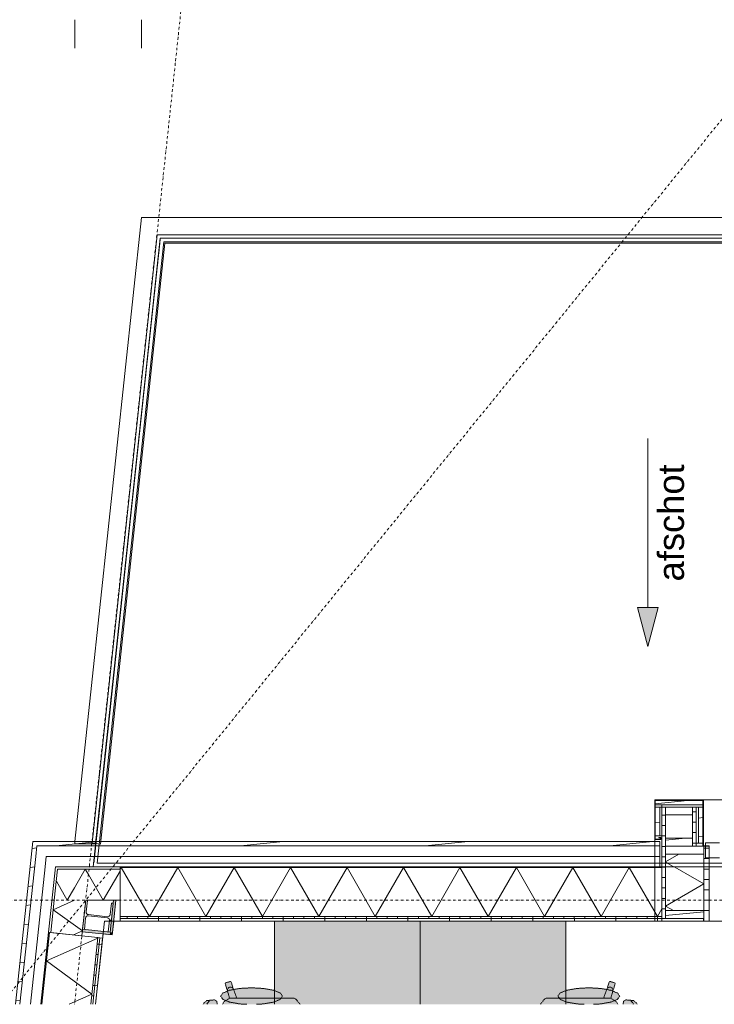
# Model space of a CAD drawing. Extents: x 0 to 46275, y 0 to 29700.
# Tile 2 of 18: x 9456 to 12796, y 2615 to 7347. Entities that reach past the tile are written whole.
import ezdxf
from ezdxf.xclip import XClip

# ---------------------------------------------------------------- set-up
doc = ezdxf.new("R2010")
doc.units = 0
doc.header["$MEASUREMENT"] = 0
doc.header["$XCLIPFRAME"] = 0
for name, pattern in [('Streep-punt asymmetrisch', [483.335, 266.665, -116.668333, 0.001667, -100]), ('Streep-punt fijn', [625.500011, 313.000011, -156.25, 0, -156.25]), ('Streeplijn fijn', [117.059997, 77.999997, -39.06]), ('Wipeout_Contour', [50000, 0, -50000])]:
    doc.linetypes.add(name, pattern=pattern)
for name, color, linetype in [('ZZ 21 Buitenwand spouwblad hsb', 7, 'Continuous'), ('ZZ 21 Buitenwand spouwblad hsb Doorsnede-arcering', 7, 'Continuous'), ('ZZ 21 Buitenwand spouwblad hsb Laagscheidingslijnen', 7, 'Continuous'), ('ZZ 21 Buitenwand spouwblad hsb Ramen', 7, 'Continuous'), ('ZZ 21 Buitenwand spouwisolatie', 7, 'Continuous'), ('ZZ 21 Buitenwand spouwisolatie Doorsnede-arcering', 7, 'Continuous'), ('ZZ 27 Dakrandconstructie', 7, 'Continuous'), ('ZZ 27 Dakrandconstructie Afdek-arcering', 7, 'Continuous'), ('ZZ 28 HDC staalconstructies', 7, 'Continuous'), ('ZZ 28 HDC staalconstructies Doorsnede-arcering', 7, 'Continuous'), ('ZZ 41 Buitenwandafwerking gevelhout', 7, 'Continuous'), ('ZZ 41 Buitenwandafwerking gevelhout Doorsnede-arcering', 7, 'Continuous'), ('ZZ 41 Buitenwandafwerking gevelhout Laagscheidingslijnen', 7, 'Continuous'), ('ZZ 41 Buitenwandafwerking gevelhout Ramen', 7, 'Continuous'), ('ZZ 41 Buitenwandbekleding metaal', 7, 'Continuous'), ('ZZ 41 Buitenwandbekleding metaal Doorsnede-arcering', 7, 'Continuous'), ('ZZ 41 Buitenwandbekleding metaal Laagscheidingslijnen', 7, 'Continuous'), ('ZZ 42 Aftimmerwerk algemeen', 7, 'Continuous'), ('ZZ 42 Aftimmerwerk algemeen Doorsnede-arcering', 7, 'Continuous'), ('ZZ 43 Vloerafwerking algemeen', 7, 'Continuous'), ('ZZ 47 Dakrandafwerking', 7, 'Continuous'), ('ZZ 72 Vaste inrichting', 7, 'Continuous'), ('ZZ 72 Vaste inrichting 2D arcering', 7, 'Continuous'), ('ZZ A Stramien', 7, 'Continuous'), ('ZZ Aankleding 2D tek', 7, 'Continuous'), ('ZZ Aankleding 2D tek 2D arcering', 7, 'Continuous'), ('ZZ Info_tekst Algemeen', 7, 'Continuous'), ('ZZ Zone Gebruiksruimten', 7, 'Continuous'), ('ZZZ Maatvoering Luifel', 7, 'Continuous')]:
    doc.layers.add(name, color=color, linetype=linetype)
doc.styles.add('GENERATED_STYLE_1', font='arial.ttf')
pattern_1 = [(5.81525, (-14477.35, -19434.21), (-9.1189, 89.53684), [])]

# ---------------------------------------------------------------- blocks, each defined once
blk = doc.blocks.new('*X25')
at = {"layer": 'ZZ 21 Buitenwand spouwblad hsb Doorsnede-arcering', "color": 7, "linetype": 'Continuous', "lineweight": 0, "ltscale": 0.04}
for p, q in [((9944.6, 3271.7), (9938.9, 3261.9)), ((9944.6, 3271.7), (10080.2, 3036.7)), ((10215.9, 3271.7), (10080.2, 3036.7)), ((10215.9, 3271.7), (10351.6, 3036.7)), ((10487.3, 3271.7), (10351.6, 3036.7)), ((10487.3, 3271.7), (10623, 3036.7)), ((10758.6, 3271.7), (10623, 3036.7)), ((10758.6, 3271.7), (10894.3, 3036.7)), ((11030, 3271.7), (10894.3, 3036.7)), ((11030, 3271.7), (11165.7, 3036.7)), ((11301.3, 3271.7), (11165.7, 3036.7)), ((11301.3, 3271.7), (11437, 3036.7)), ((11572.7, 3271.7), (11437, 3036.7)), ((11572.7, 3271.7), (11708.4, 3036.7)), ((11844, 3271.7), (11708.4, 3036.7)), ((11844, 3271.7), (11979.7, 3036.7)), ((12115.4, 3271.7), (11979.7, 3036.7)), ((12115.4, 3271.7), (12251.1, 3036.7)), ((12386.8, 3271.7), (12251.1, 3036.7)), ((12386.8, 3271.7), (12522.4, 3036.7)), ((12543.3, 3072.9), (12522.4, 3036.7))]:
    blk.add_line(p, q, dxfattribs=at)
blk = doc.blocks.new('*X34')
at = {"layer": 'ZZ 21 Buitenwand spouwblad hsb Doorsnede-arcering', "color": 7, "linetype": 'Continuous', "lineweight": 0, "ltscale": 0.04}
for p, q in [((9828.5, 2935.8), (9832.2, 2933.1)), ((9584.1, 2823.2), (9832.2, 2933.1)), ((9584.1, 2823.2), (9803.3, 2663.3)), ((9693.6, 2614.7), (9803.3, 2663.3))]:
    blk.add_line(p, q, dxfattribs=at)
blk = doc.blocks.new('*X40')
at = {"layer": 'ZZ 21 Buitenwand spouwisolatie Doorsnede-arcering', "color": 7, "linetype": 'Continuous', "lineweight": 0, "ltscale": 0.04}
for p in [(9632.1, 3205.9), (9719.4, 3174.6)]:
    blk.add_line(p, (9684.8, 3114.7), dxfattribs=at)
blk = doc.blocks.new('*X41')
at = {"layer": 'ZZ 21 Buitenwand spouwisolatie Doorsnede-arcering', "color": 7, "linetype": 'Continuous', "lineweight": 0, "ltscale": 0.04}
for p in [(9786.5, 3238.5), (9938.9, 3254.9)]:
    blk.add_line(p, (9858, 3114.7), dxfattribs=at)
blk = doc.blocks.new('*X42')
at = {"layer": 'ZZ 21 Buitenwand spouwisolatie Doorsnede-arcering', "color": 7, "linetype": 'Continuous', "lineweight": 0, "ltscale": 0.04}
for q in [(9719.4, 3174.6), (9786.5, 3238.5)]:
    blk.add_line((9771.4, 3264.7), q, dxfattribs=at)
blk = doc.blocks.new('*X43')
at = {"layer": 'ZZ 21 Buitenwand spouwisolatie Doorsnede-arcering', "color": 7, "linetype": 'Continuous', "lineweight": 0, "ltscale": 0.04}
for p, q in [((9617.5, 3069.3), (9719.9, 3114.7)), ((9617.5, 3069.3), (9757.4, 2967.2)), ((9714.1, 2948), (9757.4, 2967.2))]:
    blk.add_line(p, q, dxfattribs=at)
blk = doc.blocks.new('*X45')
at = {"layer": 'ZZ 41 Buitenwandbekleding metaal Doorsnede-arcering', "color": 7, "linetype": 'Continuous', "lineweight": 0, "ltscale": 0.04}
for p, q in [((12561.3, 3299.5), (12625.7, 3336.7)), ((12561.3, 3299.5), (12745.3, 3193.3)), ((12561.3, 3087.1), (12745.3, 3193.3)), ((12561.3, 3087.1), (12599.2, 3065.2))]:
    blk.add_line(p, q, dxfattribs=at)
blk = doc.blocks.new('Drawing_2_2', base_point=(7690.6, -30053.4))
at = {"layer": 'ZZ 21 Buitenwand spouwblad hsb Doorsnede-arcering', "linetype": 'Continuous', "lineweight": 0, "true_color": 0x000000}
h = blk.add_hatch(dxfattribs=at)
h.set_pattern_fill('325_Hout_plaatmateriaal__BF', color=18, style=0, pattern_type=2)
h.set_pattern_definition([(270, (-14477.35, -19434.21), (50, 0), [])])
h.paths.add_polyline_path([(9938.9, 3036.7), (9938.9, 3027.7), (12543.3, 3027.7), (12543.3, 3036.7)])
h = blk.add_hatch(dxfattribs=at)
h.set_pattern_fill('930_Lijnen_vert_200_0002', color=18, style=0, pattern_type=2)
h.set_pattern_definition([(270, (-14477.35, -19434.21), (200, 0), [])])
h.paths.add_polyline_path([(12543.3, 3027.7), (9938.9, 3027.7), (9938.9, 3014.7), (12543.3, 3014.7)])
at = {"layer": 'ZZ 21 Buitenwand spouwblad hsb Doorsnede-arcering', "linetype": 'Continuous', "lineweight": 0, "true_color": 0x7f7f7f}
blk.add_hatch(color=8, dxfattribs=at).paths.add_polyline_path([(9594.8, 2960.8), (9557.7, 2614.7), (9561.8, 2614.7), (9598.8, 2960.4)])
at = {"layer": 'ZZ 21 Buitenwand spouwblad hsb Doorsnede-arcering', "linetype": 'Continuous', "lineweight": 0, "true_color": 0x000000}
h = blk.add_hatch(dxfattribs=at)
h.set_pattern_fill('325_Hout_plaatmateriaal__BF', color=18, style=0, pattern_type=2)
h.set_pattern_definition([(353.88674, (-14477.35, -19434.21), (5.32471, 49.715666), [])])
h.paths.add_polyline_path([(9832.4, 2935.4), (9798.1, 2614.7), (9807.2, 2614.7), (9841.4, 2934.4)])
h = blk.add_hatch(dxfattribs=at)
h.set_pattern_fill('930_Lijnen_vert_200_0002', color=18, style=0, pattern_type=2)
h.set_pattern_definition([(353.88674, (-14477.35, -19434.21), (21.2988, 198.8627), [])])
h.paths.add_polyline_path([(9841.4, 2934.4), (9807.2, 2614.7), (9820.2, 2614.7), (9854.3, 2933)])
at = {"layer": 'ZZ 28 HDC staalconstructies Doorsnede-arcering', "linetype": 'Continuous', "lineweight": 0, "true_color": 0x000000}
h = blk.add_hatch(dxfattribs=at)
h.set_pattern_fill('515_Staal_0002', color=18, style=0, pattern_type=2)
h.set_pattern_definition([(218.89, (9773.2, 3114.7), (-141.25, 175.14), []), (218.89, (9726.13, 3173.07), (-141.25, 175.14), [])])
h.paths.add_polyline_path([(9882.1, 2962.2), (9890.5, 2961.3), (9905.5, 3100.5), (9897, 3101.4), (9891.1, 3046.5, -0.414214), (9877.9, 3035.8), (9786.4, 3045.6, -0.414214), (9775.8, 3058.8), (9781.7, 3113.8), (9773.2, 3114.7), (9758.3, 2975.5), (9766.8, 2974.6), (9772.6, 3029.5, -0.414214), (9785.8, 3040.2), (9877.3, 3030.4, -0.414214), (9888, 3017.2)])
at = {"layer": 'ZZ 41 Buitenwandafwerking gevelhout Doorsnede-arcering', "linetype": 'Continuous', "lineweight": 0, "true_color": 0x000000}
h = blk.add_hatch(dxfattribs=at)
h.set_pattern_fill('310_Naaldhout__01__0002', color=18, style=0, pattern_type=2)
h.set_pattern_definition(pattern_1)
h.paths.add_polyline_path([(9517.5, 3375.7), (9436, 2614.7), (9457.2, 2614.7), (9538.7, 3375.7)])
h = blk.add_hatch(dxfattribs=at)
h.set_pattern_fill('310_Naaldhout__01__0002', color=18, style=0, pattern_type=2)
h.set_pattern_definition(pattern_1)
h.paths.add_polyline_path([(9538.7, 3375.7), (9519.8, 3396.7), (9517.5, 3375.7)])
h = blk.add_hatch(dxfattribs=at)
h.set_pattern_fill('310_Naaldhout__01__0002', color=18, style=0, pattern_type=2)
h.set_pattern_definition(pattern_1)
h.paths.add_polyline_path([(9540.9, 3396.7), (9519.8, 3396.7), (9538.7, 3375.7)])
at = {"layer": 'ZZ 41 Buitenwandbekleding metaal Doorsnede-arcering', "linetype": 'Continuous', "lineweight": 0, "true_color": 0x000000}
h = blk.add_hatch(dxfattribs=at)
h.set_pattern_fill('505_Aluminium_0002', color=18, style=0, pattern_type=2)
h.set_pattern_definition([(135, (12743.31, 3596.7), (176.78, 176.78), []), (135, (12778.67, 3632.04), (176.78, 176.78), []), (135, (12814.03, 3667.4), (176.78, 176.78), [])])
h.paths.add_polyline_path([(12509.3, 3406.7), (12539.3, 3406.7), (12539.3, 3416.7), (12529.3, 3416.7), (12529.3, 3414.7), (12537.3, 3414.7), (12537.3, 3408.7), (12511.3, 3408.7), (12511.3, 3423.7), (12511.3, 3562.7), (12511.3, 3572.7), (12511.3, 3594.7), (12741.3, 3594.7), (12741.3, 3572.7), (12741.3, 3562.7), (12741.3, 3389.7), (12741.3, 3374.7), (12745.3, 3374.7), (12770.3, 3374.7), (12770.3, 3376.7), (12743.3, 3376.7), (12743.3, 3596.7), (12509.3, 3596.7)])
h = blk.add_hatch(dxfattribs=at)
h.set_pattern_fill('310_Naaldhout__01__0002', color=18, style=0, pattern_type=2)
h.set_pattern_definition(pattern_1)
h.paths.add_polyline_path([(12741.3, 3594.7), (12511.3, 3594.7), (12511.3, 3572.7), (12543.3, 3572.7), (12741.3, 3572.7)])
h = blk.add_hatch(dxfattribs=at)
h.set_pattern_fill('310_Naaldhout__01__0002', color=18, style=0, pattern_type=2)
h.set_pattern_definition(pattern_1)
h.paths.add_polyline_path([(12511.3, 3562.7), (12511.3, 3423.7), (12533.3, 3423.7), (12533.3, 3562.7)])
h = blk.add_hatch(dxfattribs=at)
h.set_pattern_fill('310_Naaldhout__01__0002', color=18, style=0, pattern_type=2)
h.set_pattern_definition(pattern_1)
h.paths.add_polyline_path([(12561.3, 3524.7), (12691.3, 3524.7), (12691.3, 3562.7), (12561.3, 3562.7)])
h = blk.add_hatch(dxfattribs=at)
h.set_pattern_fill('325_Hout_plaatmateriaal__BF', color=18, style=0, pattern_type=2)
h.set_pattern_definition([(360, (12709.314, 3389.69), (4e-08, 50), [])])
h.paths.add_polyline_path([(12691.3, 3524.7), (12691.3, 3412.7), (12691.3, 3374.7), (12709.3, 3374.7), (12709.3, 3389.7), (12709.3, 3562.7), (12691.3, 3562.7)])
h = blk.add_hatch(dxfattribs=at)
h.set_pattern_fill('310_Naaldhout__01__0002', color=18, style=0, pattern_type=2)
h.set_pattern_definition(pattern_1)
h.paths.add_polyline_path([(12719.3, 3389.7), (12741.3, 3389.7), (12741.3, 3562.7), (12719.3, 3562.7)])
h = blk.add_hatch(dxfattribs=at)
h.set_pattern_fill('310_Naaldhout__01__0002', color=18, style=0, pattern_type=2)
h.set_pattern_definition(pattern_1)
h.paths.add_polyline_path([(12561.3, 3374.7), (12691.3, 3374.7), (12691.3, 3412.7), (12561.3, 3412.7)])
h = blk.add_hatch(dxfattribs=at)
h.set_pattern_fill('310_Naaldhout__01__0002', color=18, style=0, pattern_type=2)
h.set_pattern_definition(pattern_1)
h.paths.add_polyline_path([(12691.3, 3374.7), (12561.3, 3374.7), (12561.3, 3336.7), (12745.3, 3336.7), (12745.3, 3374.7), (12741.3, 3374.7), (12709.3, 3374.7)])
h = blk.add_hatch(dxfattribs=at)
h.set_pattern_fill('310_Naaldhout__01__0002', color=18, style=0, pattern_type=2)
h.set_pattern_definition(pattern_1)
h.paths.add_polyline_path([(12561.3, 3027.2), (12745.3, 3027.2), (12745.3, 3065.2), (12561.3, 3065.2)])
h = blk.add_hatch(dxfattribs=at)
h.set_pattern_fill('930_Lijnen_vert_200_0002', color=18, style=0, pattern_type=2)
h.set_pattern_definition([(270, (12543.31, 3014.69), (-200, 0), [])])
h.paths.add_polyline_path([(12543.3, 3027.2), (12543.3, 3014.7), (12745.3, 3014.7), (12745.3, 3027.2), (12561.3, 3027.2)])
at = {"layer": 'ZZ 42 Aftimmerwerk algemeen Doorsnede-arcering', "linetype": 'Continuous', "lineweight": 0, "true_color": 0x7f7f7f}
for points in [[(9902.5, 2960), (9918.9, 3113.4), (9907, 3114.7), (9890.5, 2961.3)], [(9890.5, 2961.3), (9758.3, 2975.5), (9757, 2963.6), (9889.3, 2949.4)], [(9890.5, 2961.3), (9889.3, 2949.4), (9901.2, 2948.1)], [(9890.5, 2961.3), (9901.2, 2948.1), (9902.5, 2960)]]:
    blk.add_hatch(color=8, dxfattribs=at).paths.add_polyline_path(points)
at = {"layer": 'ZZ 72 Vaste inrichting 2D arcering', "linetype": 'Continuous', "lineweight": 0, "true_color": 0xffffff}
for points in [[(11381.5, 3014.7), (10681.5, 3014.7), (10681.5, 2614.7), (11381.5, 2614.7)], [(12081.5, 3014.7), (11381.5, 3014.7), (11381.5, 2614.7), (12081.5, 2614.7)], [(10437.1, 2626.6), (10431.4, 2614.7), (10803.8, 2614.7), (10784.3, 2639.4), (10775.6, 2644), (10744.6, 2644), (10708.5, 2644), (10499.4, 2644), (10483.7, 2687.3), (10472.3, 2722.7), (10468.6, 2724.7), (10445.8, 2717.2), (10443.9, 2713.4), (10455.3, 2678), (10465, 2643.9)], [(11978.8, 2639.4), (11959.3, 2614.7), (12331.6, 2614.7), (12326, 2626.6), (12298.1, 2643.9), (12307.8, 2678.1), (12319.2, 2713.5), (12317.3, 2717.3), (12294.5, 2724.8), (12290.7, 2722.8), (12279.3, 2687.3), (12263.6, 2644), (12054.5, 2644), (12018.5, 2644), (11987.4, 2644)], [(10433.1, 2669.1), (10421.8, 2653.7), (10433.1, 2638.3), (10465.4, 2625.3), (10513.7, 2616.6), (10547.9, 2614.7), (10593.7, 2614.7), (10627.8, 2616.5), (10676.1, 2625.3), (10708.4, 2638.3), (10719.8, 2653.7), (10708.4, 2669.1), (10676.1, 2682.2), (10627.8, 2690.9), (10570.8, 2694), (10513.7, 2690.9), (10465.4, 2682.2)], [(12054.6, 2669.1), (12043.3, 2653.8), (12054.7, 2638.3), (12087, 2625.3), (12135.3, 2616.6), (12169.9, 2614.7), (12214.9, 2614.7), (12249.3, 2616.5), (12297.7, 2625.3), (12330, 2638.3), (12341.3, 2653.7), (12330, 2669.1), (12297.7, 2682.2), (12249.3, 2690.9), (12192.3, 2694), (12135.3, 2690.9), (12086.9, 2682.2)], [(10337.9, 2614.7), (10406.2, 2614.7), (10403.5, 2629.4), (10392, 2636.1), (10355.9, 2632.9), (10342.8, 2622.3)], [(12359.5, 2629.4), (12356.8, 2614.7), (12425.3, 2614.7), (12420.4, 2622.3), (12407.1, 2632.8), (12371.1, 2636.1)]]:
    blk.add_hatch(color=7, dxfattribs=at).paths.add_polyline_path(points)
at = {"layer": 'ZZ Aankleding 2D tek 2D arcering', "linetype": 'Continuous', "lineweight": 0, "true_color": 0x000000}
blk.add_hatch(color=18, dxfattribs=at).paths.add_polyline_path([(12476.2, 4334.7), (12526.2, 4521.3), (12426.2, 4521.3)])
at = {"layer": 'ZZ 21 Buitenwand spouwblad hsb', "color": 2, "linetype": 'Continuous', "lineweight": 0, "ltscale": 0.04}
for p, q in [((12543.3, 3036.7), (12543.3, 3027.7)), ((12543.3, 3027.7), (12543.3, 3014.7))]:
    blk.add_line(p, q, dxfattribs=at)
at = {"layer": 'ZZ 21 Buitenwand spouwblad hsb', "color": 2, "linetype": 'Continuous', "lineweight": 0, "ltscale": 0.04, "flags": 128}
for points in [[(9938.9, 3036.7), (9938.9, 3027.7)], [(9938.9, 3027.7), (9938.9, 3014.7)], [(9938.9, 3014.7), (12543.3, 3014.7)], [(9594.8, 2960.8), (9557.7, 2614.7)], [(9594.8, 2960.8), (9598.8, 2960.4)], [(9832.4, 2935.4), (9841.4, 2934.4)], [(9841.4, 2934.4), (9854.3, 2933)], [(9820.2, 2614.7), (9854.3, 2933)]]:
    blk.add_lwpolyline(points, dxfattribs=at)
at = {"layer": 'ZZ 21 Buitenwand spouwblad hsb', "color": 1, "linetype": 'Continuous', "lineweight": 0, "ltscale": 0.04, "flags": 128}
blk.add_lwpolyline([(9598.8, 2960.4), (9832.4, 2935.4)], dxfattribs=at)
at = {"layer": 'ZZ 21 Buitenwand spouwblad hsb Laagscheidingslijnen', "color": 2, "linetype": 'Continuous', "lineweight": 0, "ltscale": 0.04}
for p, q in [((9938.9, 3036.7), (12543.3, 3036.7)), ((9938.9, 3027.7), (12543.3, 3027.7)), ((9598.8, 2960.4), (9561.8, 2614.7)), ((9798.1, 2614.7), (9832.4, 2935.4)), ((9807.2, 2614.7), (9841.4, 2934.4))]:
    blk.add_line(p, q, dxfattribs=at)
at = {"layer": 'ZZ 21 Buitenwand spouwblad hsb Ramen', "color": 2, "linetype": 'Continuous', "lineweight": 0, "ltscale": 0.04}
for p, q in [((12543.3, 3036.7), (12543.3, 3027.7)), ((12543.3, 3027.7), (12543.3, 3014.7))]:
    blk.add_line(p, q, dxfattribs=at)
at = {"layer": 'ZZ 21 Buitenwand spouwblad hsb Ramen', "color": 9, "linetype": 'Continuous', "lineweight": 0, "ltscale": 0.04}
blk.add_line((16293.3, 3014.7), (12543.3, 3014.7), dxfattribs=at)
at = {"layer": 'ZZ 21 Buitenwand spouwisolatie', "color": 1, "linetype": 'Continuous', "lineweight": 0, "ltscale": 0.04, "flags": 128}
for points in [[(9638.4, 3264.7), (9622.4, 3114.7)], [(9622.4, 3114.7), (9605.7, 2959.6)], [(9754.9, 2943.7), (9773.2, 3114.7)], [(9773.2, 3114.7), (9938.9, 3114.7)], [(9605.7, 2959.6), (9754.9, 2943.7)]]:
    blk.add_lwpolyline(points, dxfattribs=at)
at = {"layer": 'ZZ 28 HDC staalconstructies', "color": 1, "linetype": 'Continuous', "lineweight": 0, "ltscale": 0.04}
for p, q in [((10042.3, 6396.7), (19488.1, 6396.7)), ((9720.9, 3396.7), (9720.9, 3386.7))]:
    blk.add_line(p, q, dxfattribs=at)
at = {"layer": 'ZZ 28 HDC staalconstructies', "color": 4, "linetype": 'Continuous', "lineweight": 0, "ltscale": 0.04, "flags": 128}
blk.add_lwpolyline([(9882.1, 2962.2), (9890.5, 2961.3), (9905.5, 3100.5), (9897, 3101.4), (9891.1, 3046.5, -0.414214), (9877.9, 3035.8), (9786.4, 3045.6, -0.414214), (9775.8, 3058.8), (9781.7, 3113.8), (9773.2, 3114.7), (9758.3, 2975.5), (9766.8, 2974.6), (9772.6, 3029.5, -0.414214), (9785.8, 3040.2), (9877.3, 3030.4, -0.414214), (9888, 3017.2)], format="xyb", close=True, dxfattribs=at)
at = {"layer": 'ZZ 28 HDC staalconstructies', "color": 1, "linetype": 'Continuous', "lineweight": 0, "ltscale": 0.04}
blk.add_point((9720.9, 3396.7), dxfattribs=at)
at = {"layer": 'ZZ 41 Buitenwandafwerking gevelhout', "color": 2, "linetype": 'Continuous', "lineweight": 0, "ltscale": 0.04}
for p, q in [((12533.3, 3396.7), (12533.3, 3390.7)), ((12533.3, 3390.7), (12533.3, 3375.7))]:
    blk.add_line(p, q, dxfattribs=at)
at = {"layer": 'ZZ 41 Buitenwandafwerking gevelhout', "color": 9, "linetype": 'Continuous', "lineweight": 0, "ltscale": 0.04}
for p, q in [((12533.3, 3375.7), (12533.3, 3325.7)), ((12533.3, 3325.7), (12533.3, 3318.7))]:
    blk.add_line(p, q, dxfattribs=at)
at = {"layer": 'ZZ 41 Buitenwandafwerking gevelhout', "color": 2, "linetype": 'Continuous', "lineweight": 0, "ltscale": 0.04, "flags": 128}
for points in [[(9519.8, 3396.7), (9436, 2614.7)], [(9519.8, 3396.7), (9540.9, 3396.7)]]:
    blk.add_lwpolyline(points, dxfattribs=at)
at = {"layer": 'ZZ 41 Buitenwandafwerking gevelhout', "color": 9, "linetype": 'Continuous', "lineweight": 0, "ltscale": 0.04, "flags": 128}
blk.add_lwpolyline([(9557.7, 2614.7), (9628.5, 3275.7)], dxfattribs=at)
at = {"layer": 'ZZ 41 Buitenwandafwerking gevelhout Laagscheidingslijnen', "color": 2, "linetype": 'Continuous', "lineweight": 0, "ltscale": 0.04}
for p, q in [((9538.7, 3375.7), (9533.3, 3325.7)), ((9589, 3375.7), (9538.7, 3375.7)), ((9589, 3375.7), (9538.7, 3375.7)), ((9533.3, 3325.7), (9457.2, 2614.7))]:
    blk.add_line(p, q, dxfattribs=at)
at = {"layer": 'ZZ 41 Buitenwandafwerking gevelhout Laagscheidingslijnen', "color": 9, "linetype": 'Continuous', "lineweight": 0, "ltscale": 0.04}
for p, q in [((9583.6, 3325.7), (9578.2, 3275.7)), ((9633.9, 3325.7), (9583.6, 3325.7)), ((9578.2, 3275.7), (9507.5, 2614.7))]:
    blk.add_line(p, q, dxfattribs=at)
at = {"layer": 'ZZ 41 Buitenwandafwerking gevelhout Ramen', "color": 2, "linetype": 'Continuous', "lineweight": 0, "ltscale": 0.04}
for p, q in [((12533.3, 3396.7), (12533.3, 3390.7)), ((12533.3, 3390.7), (12533.3, 3375.7))]:
    blk.add_line(p, q, dxfattribs=at)
at = {"layer": 'ZZ 41 Buitenwandafwerking gevelhout Ramen', "color": 9, "linetype": 'Continuous', "lineweight": 0, "ltscale": 0.04}
for p, q in [((12533.3, 3375.7), (12533.3, 3325.7)), ((12533.3, 3325.7), (12533.3, 3318.7))]:
    blk.add_line(p, q, dxfattribs=at)
at = {"layer": 'ZZ 41 Buitenwandafwerking gevelhout Ramen', "color": 1, "linetype": 'Continuous', "lineweight": 0, "ltscale": 0.04}
for p, q in [((12753.3, 3390.7), (12821.3, 3390.7)), ((12753.3, 3318.7), (12753.3, 3390.7)), ((12821.3, 3318.7), (12753.3, 3318.7))]:
    blk.add_line(p, q, dxfattribs=at)
at = {"layer": 'ZZ 41 Buitenwandbekleding metaal', "color": 1, "linetype": 'Continuous', "lineweight": 0, "ltscale": 0.04}
for p, q in [((12509.3, 3596.7), (16327.3, 3596.7)), ((12509.3, 3014.7), (16327.3, 3014.7))]:
    blk.add_line(p, q, dxfattribs=at)
at = {"layer": 'ZZ 41 Buitenwandbekleding metaal', "color": 1, "linetype": 'Continuous', "lineweight": 0, "ltscale": 0.04, "flags": 128}
for points in [[(12770.3, 3374.7), (12770.3, 3376.7), (12743.3, 3376.7), (12743.3, 3596.7), (12509.3, 3596.7), (12509.3, 3406.7), (12539.3, 3406.7), (12539.3, 3416.7), (12529.3, 3416.7), (12529.3, 3414.7), (12537.3, 3414.7), (12537.3, 3408.7), (12511.3, 3408.7), (12511.3, 3423.7)], [(12511.3, 3562.7), (12511.3, 3572.7)], [(12511.3, 3572.7), (12543.3, 3572.7)], [(12533.3, 3562.7), (12511.3, 3562.7)], [(12511.3, 3423.7), (12533.3, 3423.7)], [(12709.3, 3374.7), (12709.3, 3389.7)], [(12741.3, 3374.7), (12709.3, 3374.7)], [(12719.3, 3389.7), (12741.3, 3389.7)], [(12741.3, 3389.7), (12741.3, 3374.7)], [(12543.3, 3027.2), (12543.3, 3014.7), (12745.3, 3014.7)]]:
    blk.add_lwpolyline(points, dxfattribs=at)
at = {"layer": 'ZZ 41 Buitenwandbekleding metaal', "color": 9, "linetype": 'Continuous', "lineweight": 0, "ltscale": 0.04, "flags": 128}
for points in [[(12543.3, 3562.7), (12533.3, 3562.7)], [(12543.3, 3572.7), (12543.3, 3562.7)], [(12533.3, 3423.7), (12543.3, 3423.7)], [(12709.3, 3389.7), (12719.3, 3389.7)]]:
    blk.add_lwpolyline(points, dxfattribs=at)
at = {"layer": 'ZZ 41 Buitenwandbekleding metaal Laagscheidingslijnen', "color": 1, "linetype": 'Continuous', "lineweight": 0, "ltscale": 0.04, "flags": 128}
for points in [[(12511.3, 3572.7), (12511.3, 3594.7), (12741.3, 3594.7), (12741.3, 3572.7), (12741.3, 3562.7), (12741.3, 3389.7)], [(12511.3, 3423.7), (12511.3, 3562.7)], [(12533.3, 3423.7), (12533.3, 3562.7)], [(12543.3, 3572.7), (12741.3, 3572.7)], [(12561.3, 3562.7), (12543.3, 3562.7), (12543.3, 3423.7)], [(12709.3, 3389.7), (12709.3, 3562.7), (12691.3, 3562.7)], [(12741.3, 3562.7), (12719.3, 3562.7), (12719.3, 3389.7)], [(12561.3, 3412.7), (12561.3, 3524.7)], [(12691.3, 3524.7), (12691.3, 3412.7)], [(12561.3, 3374.7), (12561.3, 3336.7)], [(12709.3, 3374.7), (12691.3, 3374.7)], [(12741.3, 3374.7), (12745.3, 3374.7), (12770.3, 3374.7)], [(12745.3, 3336.7), (12745.3, 3374.7)], [(12561.3, 3065.2), (12561.3, 3027.2), (12745.3, 3027.2), (12745.3, 3065.2)], [(12543.3, 3027.2), (12561.3, 3027.2)], [(12745.3, 3027.2), (12745.3, 3014.7)]]:
    blk.add_lwpolyline(points, dxfattribs=at)
for points in [[(12561.3, 3524.7), (12691.3, 3524.7), (12691.3, 3562.7), (12561.3, 3562.7)], [(12561.3, 3374.7), (12691.3, 3374.7), (12691.3, 3412.7), (12561.3, 3412.7)]]:
    blk.add_lwpolyline(points, close=True, dxfattribs=at)
at = {"layer": 'ZZ 41 Buitenwandbekleding metaal Laagscheidingslijnen', "color": 9, "linetype": 'Continuous', "lineweight": 0, "ltscale": 0.04, "flags": 128}
blk.add_lwpolyline([(12719.3, 3562.7), (12709.3, 3562.7)], dxfattribs=at)
at = {"layer": 'ZZ 42 Aftimmerwerk algemeen', "color": 2, "linetype": 'Continuous', "lineweight": 0, "ltscale": 0.04, "flags": 128}
for points in [[(9907, 3114.7), (9890.5, 2961.3)], [(9902.5, 2960), (9918.9, 3113.4)], [(9918.9, 3113.4), (9907, 3114.7)], [(9757, 2963.6), (9758.3, 2975.5)], [(9757, 2963.6), (9901.2, 2948.1)], [(9890.5, 2961.3), (9758.3, 2975.5)], [(9901.2, 2948.1), (9902.5, 2960)]]:
    blk.add_lwpolyline(points, dxfattribs=at)
at = {"layer": 'ZZ 43 Vloerafwerking algemeen', "color": 3, "linetype": 'Continuous', "lineweight": 0, "ltscale": 0.04, "flags": 128}
blk.add_lwpolyline([(21538.1, 2614.7), (21861.5, 3011.5), (21861.5, 3014.7), (19670.8, 3014.7), (19670.8, 2950.7), (19486.8, 2950.7), (19486.8, 3014.7), (16573.3, 3014.7), (16573.3, 2950.7), (16389.3, 2950.7), (16389.3, 3014.7), (9908.3, 3014.7), (9901.2, 2948.1), (9856.5, 2952.9), (9820.2, 2614.7)], dxfattribs=at)
at = {"layer": 'ZZ 72 Vaste inrichting', "color": 174, "linetype": 'Streeplijn fijn', "lineweight": 0, "ltscale": 0.04, "true_color": 0x0000aa, "flags": 128}
for points in [[(10681.5, 3014.7), (11381.5, 3014.7)], [(10681.5, 2614.7), (10681.5, 3014.7)], [(11381.5, 3014.7), (11381.5, 2614.7)], [(11381.5, 3014.7), (12081.5, 3014.7)], [(11381.5, 2614.7), (11381.5, 3014.7)], [(12081.5, 3014.7), (12081.5, 2614.7)], [(10445.8, 2717.2), (10443.9, 2713.4)], [(10443.9, 2713.4), (10455.3, 2678)], [(10468.6, 2724.7), (10445.8, 2717.2)], [(10470.7, 2697.7), (10464.8, 2697.1)], [(10472.3, 2722.8), (10468.6, 2724.8)], [(10476.3, 2696.1), (10470.7, 2697.7)], [(10483.7, 2687.4), (10472.4, 2722.8)], [(12279.3, 2687.4), (12290.7, 2722.8)], [(12286.7, 2696.1), (12292.4, 2697.7)], [(12290.7, 2722.8), (12294.5, 2724.7)], [(12292.4, 2697.7), (12298.2, 2697)], [(12294.5, 2724.7), (12317.3, 2717.3)], [(12319.2, 2713.5), (12307.8, 2678)], [(12317.3, 2717.3), (12319.2, 2713.4)], [(10433.1, 2669.1), (10421.7, 2653.7)], [(10421.7, 2653.7), (10433, 2638.3)], [(10465.4, 2682.2), (10433.1, 2669.1)], [(10456.2, 2689.6), (10454.6, 2683.9)], [(10454.6, 2683.9), (10455.3, 2678)], [(10455.3, 2678), (10464.9, 2643.9)], [(10459.8, 2694.2), (10456.2, 2689.5)], [(10464.9, 2697.1), (10459.8, 2694.2)], [(10513.7, 2690.9), (10465.4, 2682.2)], [(10480.9, 2692.5), (10476.3, 2696.2)], [(10483.7, 2687.4), (10480.9, 2692.5)], [(10499.4, 2644), (10483.7, 2687.4)], [(10570.8, 2694), (10513.7, 2690.9)], [(10627.8, 2690.9), (10570.7, 2694)], [(10676.1, 2682.2), (10627.8, 2690.9)], [(10708.4, 2669.1), (10676.1, 2682.2)], [(10708.4, 2638.3), (10719.8, 2653.7)], [(10719.8, 2653.7), (10708.5, 2669.1)], [(12043.3, 2653.7), (12054.7, 2669.1)], [(12054.6, 2638.3), (12043.3, 2653.7)], [(12054.6, 2669.1), (12087, 2682.2)], [(12087, 2682.2), (12135.3, 2690.9)], [(12135.3, 2690.9), (12192.3, 2694)], [(12192.3, 2694), (12249.3, 2690.9)], [(12249.3, 2690.9), (12297.7, 2682.2)], [(12263.6, 2644), (12279.3, 2687.4)], [(12279.3, 2687.4), (12282.2, 2692.5)], [(12282.2, 2692.5), (12286.8, 2696.1)], [(12297.7, 2682.2), (12330, 2669.1)], [(12307.8, 2678), (12298.1, 2643.9)], [(12298.2, 2697.1), (12303.3, 2694.2)], [(12303.3, 2694.2), (12306.9, 2689.6)], [(12306.9, 2689.6), (12308.4, 2683.9)], [(12308.5, 2683.9), (12307.8, 2678)], [(12341.3, 2653.7), (12329.9, 2638.3)], [(12330, 2669.1), (12341.3, 2653.7)], [(10342.7, 2622.3), (10337.8, 2614.7)], [(10355.9, 2632.8), (10342.8, 2622.2)], [(10355.3, 2614.7), (10361.4, 2623.5)], [(10392, 2636.1), (10355.9, 2632.8)], [(10361.4, 2623.5), (10366.5, 2629.8)], [(10366.5, 2629.7), (10369.1, 2633.5)], [(10403.6, 2629.4), (10392, 2636.1)], [(10406.2, 2614.7), (10403.5, 2629.4)], [(10437.1, 2626.5), (10431.4, 2614.7)], [(10433.1, 2638.3), (10465.4, 2625.3)], [(10465, 2643.9), (10437.1, 2626.5)], [(10465.1, 2644), (10499.4, 2644)], [(10465.4, 2625.3), (10513.7, 2616.5)], [(10708.5, 2644), (10499.4, 2644)], [(10513.7, 2616.5), (10548, 2614.7)], [(10593.8, 2614.7), (10627.8, 2616.5)], [(10627.8, 2616.5), (10676.1, 2625.3)], [(10676.1, 2625.3), (10708.4, 2638.3)], [(10744.6, 2644), (10708.5, 2644)], [(10775.6, 2644), (10744.6, 2644)], [(10784.3, 2639.4), (10775.7, 2644)], [(10803.8, 2614.7), (10784.2, 2639.5)], [(11959.3, 2614.7), (11978.8, 2639.5)], [(11978.8, 2639.4), (11987.4, 2644)], [(11987.4, 2644), (12018.5, 2644)], [(12018.5, 2644), (12054.5, 2644)], [(12054.5, 2644), (12263.6, 2644)], [(12087, 2625.3), (12054.6, 2638.3)], [(12135.3, 2616.5), (12087, 2625.3)], [(12169.6, 2614.7), (12135.3, 2616.5)], [(12249.3, 2616.5), (12215, 2614.7)], [(12297.7, 2625.3), (12249.3, 2616.5)], [(12297.9, 2644), (12263.7, 2644)], [(12330, 2638.3), (12297.7, 2625.2)], [(12298.1, 2643.9), (12325.9, 2626.5)], [(12326, 2626.5), (12331.6, 2614.7)], [(12356.9, 2614.7), (12359.5, 2629.4)], [(12359.5, 2629.4), (12371, 2636.1)], [(12371.1, 2636.1), (12407.1, 2632.8)], [(12396.6, 2629.7), (12394, 2633.5)], [(12401.7, 2623.5), (12396.6, 2629.8)], [(12407.7, 2614.7), (12401.7, 2623.5)], [(12407.1, 2632.8), (12420.3, 2622.3)], [(12420.3, 2622.3), (12425.2, 2614.7)]]:
    blk.add_lwpolyline(points, dxfattribs=at)
at = {"layer": 'ZZ A Stramien', "color": 1, "linetype": 'Streep-punt fijn', "lineweight": 0, "ltscale": 0.04}
blk.add_line((3250, 3114.7), (31443.9, 3114.7), dxfattribs=at)
at = {"layer": 'ZZ Aankleding 2D tek', "color": 9, "linetype": 'Continuous', "lineweight": 0, "ltscale": 0.04}
for p, q in [((12476.2, 5334.7), (12476.2, 4521.3)), ((12426.2, 4521.3), (12526.2, 4521.3)), ((12476.2, 4334.7), (12426.2, 4521.3)), ((12476.2, 4334.7), (12526.2, 4521.3))]:
    blk.add_line(p, q, dxfattribs=at)
at = {"layer": 'ZZ Zone Gebruiksruimten', "color": 255, "linetype": 'Continuous', "lineweight": 0, "ltscale": 0.04, "flags": 128}
blk.add_lwpolyline([(21538.1, 2614.7), (21864.1, 3014.7), (9863.1, 3014.7), (9820.2, 2614.7)], dxfattribs=at)
at = {"layer": 'ZZZ Maatvoering Luifel', "color": 10, "linetype": 'Continuous', "lineweight": 0, "ltscale": 0.04}
for p, q in [((9720.9, 7209.2), (9720.9, 7346.7)), ((10042.3, 7209.2), (10042.3, 7346.7))]:
    blk.add_line(p, q, dxfattribs=at)
at = {"layer": 'ZZ 27 Dakrandconstructie', "color": 4, "linetype": 'Continuous', "lineweight": 0, "ltscale": 0.04}
for name in ['*X40', '*X43', '*X34']:
    blk.add_blockref(name, (0, 0), dxfattribs=at)
at = {"layer": 'ZZ Info_tekst Algemeen', "color": 10, "linetype": 'Continuous', "lineweight": 0, "insert": (12588.3, 4928.3), "char_height": 125, "attachment_point": 5, "rotation": 90, "style": 'GENERATED_STYLE_1'}
blk.add_mtext('\\A1;{\\pqc;\\fArial|b0|i0|c0|p0;\\W1.000000;afschot}', dxfattribs=at)
at = {"color": 254, "linetype": 'Wipeout_Contour', "lineweight": 0, "ltscale": 35781.081746}
blk.add_wipeout([(10132.1, 6296.7), (10130.2, 6278.7), (10148.3, 6278.7)], dxfattribs=at).dxf.layer = 'ZZ 27 Dakrandconstructie Afdek-arcering'
at = {"color": 254, "linetype": 'Wipeout_Contour', "lineweight": 0, "ltscale": 67426.378795}
blk.add_wipeout([(23108, 3293.7), (9828.6, 3293.7), (9826.7, 3275.7), (23130.1, 3275.7)], dxfattribs=at).dxf.layer = 'ZZ 27 Dakrandconstructie Afdek-arcering'
at = {"layer": 'ZZ 21 Buitenwand spouwblad hsb Doorsnede-arcering', "linetype": 'Continuous', "lineweight": 0, "true_color": 0x7f7f7f}
blk.add_hatch(color=8, dxfattribs=at).paths.add_polyline_path([(9938.9, 3275.7), (9938.9, 3271.7), (12543.3, 3271.7), (12543.3, 3275.7)])
at = {"layer": 'ZZ 41 Buitenwandbekleding metaal Doorsnede-arcering', "linetype": 'Continuous', "lineweight": 0, "true_color": 0x000000}
h = blk.add_hatch(dxfattribs=at)
h.set_pattern_fill('325_Hout_plaatmateriaal__BF', color=18, style=0, pattern_type=2)
h.set_pattern_definition([(180, (12543.314, 3423.69), (-5e-08, 50), [])])
h.paths.add_polyline_path([(12543.3, 3027.2), (12561.3, 3027.2), (12561.3, 3065.2), (12561.3, 3336.7), (12561.3, 3374.7), (12561.3, 3412.7), (12561.3, 3524.7), (12561.3, 3562.7), (12543.3, 3562.7), (12543.3, 3423.7)])
h = blk.add_hatch(dxfattribs=at)
h.set_pattern_fill('325_Hout_plaatmateriaal__BF', color=18, style=0, pattern_type=2)
h.set_pattern_definition([(9e-07, (12770.314, 3014.69), (-7e-07, 50), [])])
h.paths.add_polyline_path([(12745.3, 3027.2), (12745.3, 3014.7), (12770.3, 3014.7), (12770.3, 3374.7), (12745.3, 3374.7), (12745.3, 3336.7), (12745.3, 3065.2)])
at = {"layer": 'ZZ 21 Buitenwand spouwblad hsb', "color": 2, "linetype": 'Continuous', "lineweight": 0, "ltscale": 0.04}
blk.add_line((12543.3, 3275.7), (12543.3, 3271.7), dxfattribs=at)
at = {"layer": 'ZZ 21 Buitenwand spouwblad hsb', "color": 1, "linetype": 'Continuous', "lineweight": 0, "ltscale": 0.04}
blk.add_line((12543.3, 3271.7), (12543.3, 3036.7), dxfattribs=at)
at = {"layer": 'ZZ 21 Buitenwand spouwblad hsb', "color": 2, "linetype": 'Continuous', "lineweight": 0, "ltscale": 0.04, "flags": 128}
for points in [[(12543.3, 3275.7), (9938.9, 3275.7)], [(9938.9, 3275.7), (9938.9, 3271.7)]]:
    blk.add_lwpolyline(points, dxfattribs=at)
at = {"layer": 'ZZ 21 Buitenwand spouwblad hsb', "color": 1, "linetype": 'Continuous', "lineweight": 0, "ltscale": 0.04, "flags": 128}
blk.add_lwpolyline([(9938.9, 3271.7), (9938.9, 3036.7)], dxfattribs=at)
at = {"layer": 'ZZ 21 Buitenwand spouwblad hsb Laagscheidingslijnen', "color": 2, "linetype": 'Continuous', "lineweight": 0, "ltscale": 0.04}
blk.add_line((12543.3, 3271.7), (9938.9, 3271.7), dxfattribs=at)
at = {"layer": 'ZZ 21 Buitenwand spouwblad hsb Ramen', "color": 2, "linetype": 'Continuous', "lineweight": 0, "ltscale": 0.04}
blk.add_line((12543.3, 3275.7), (12543.3, 3271.7), dxfattribs=at)
at = {"layer": 'ZZ 21 Buitenwand spouwblad hsb Ramen', "color": 1, "linetype": 'Continuous', "lineweight": 0, "ltscale": 0.04}
blk.add_line((12543.3, 3271.7), (12543.3, 3036.7), dxfattribs=at)
at = {"layer": 'ZZ 21 Buitenwand spouwisolatie', "color": 1, "linetype": 'Continuous', "lineweight": 0, "ltscale": 0.04, "flags": 128}
blk.add_lwpolyline([(9938.9, 3264.7), (9938.9, 3114.7)], dxfattribs=at)
at = {"layer": 'ZZ 27 Dakrandconstructie', "color": 3, "linetype": 'Continuous', "lineweight": 0, "ltscale": 0.04, "flags": 128}
for points in [[(9826.7, 3275.7), (23130.1, 3275.7)], [(23108, 3293.7), (9828.6, 3293.7)]]:
    blk.add_lwpolyline(points, dxfattribs=at)
at = {"layer": 'ZZ 41 Buitenwandafwerking gevelhout', "color": 9, "linetype": 'Continuous', "lineweight": 0, "ltscale": 0.04}
blk.add_line((12533.3, 3318.7), (12533.3, 3275.7), dxfattribs=at)
at = {"layer": 'ZZ 41 Buitenwandafwerking gevelhout Ramen', "color": 9, "linetype": 'Continuous', "lineweight": 0, "ltscale": 0.04}
blk.add_line((12533.3, 3318.7), (12533.3, 3275.7), dxfattribs=at)
at = {"layer": 'ZZ 41 Buitenwandbekleding metaal', "color": 1, "linetype": 'Continuous', "lineweight": 0, "ltscale": 0.04}
blk.add_line((12509.3, 3014.7), (12509.3, 3596.7), dxfattribs=at)
at = {"layer": 'ZZ 41 Buitenwandbekleding metaal', "color": 1, "linetype": 'Continuous', "lineweight": 0, "ltscale": 0.04, "flags": 128}
for points in [[(12543.3, 3423.7), (12543.3, 3027.2)], [(12745.3, 3014.7), (12770.3, 3014.7), (12770.3, 3374.7)]]:
    blk.add_lwpolyline(points, dxfattribs=at)
at = {"layer": 'ZZ 41 Buitenwandbekleding metaal Laagscheidingslijnen', "color": 9, "linetype": 'Continuous', "lineweight": 0, "ltscale": 0.04, "flags": 128}
blk.add_lwpolyline([(12745.3, 3336.7), (12561.3, 3336.7), (12561.3, 3065.2), (12745.3, 3065.2)], close=True, dxfattribs=at)
at = {"layer": 'ZZ 27 Dakrandconstructie', "color": 4, "linetype": 'Continuous', "lineweight": 0, "ltscale": 0.04}
for name in ['*X45', '*X25']:
    blk.add_blockref(name, (0, 0), dxfattribs=at)
at = {"color": 254, "linetype": 'Wipeout_Contour', "lineweight": 0, "ltscale": 64731.698662}
blk.add_wipeout([(19424, 6296.7), (10150.2, 6296.7), (10148.3, 6278.7), (19446.1, 6278.7)], dxfattribs=at).dxf.layer = 'ZZ 27 Dakrandconstructie Afdek-arcering'
at = {"color": 254, "linetype": 'Wipeout_Contour', "lineweight": 0, "ltscale": 35807.449279}
blk.add_wipeout([(10150.2, 6296.7), (10132.1, 6296.7), (10148.3, 6278.7)], dxfattribs=at).dxf.layer = 'ZZ 27 Dakrandconstructie Afdek-arcering'
at = {"color": 254, "linetype": 'Wipeout_Contour', "lineweight": 0, "ltscale": 31064.571663}
blk.add_wipeout([(9828.6, 3293.7), (9808.6, 3275.7), (9826.7, 3275.7)], dxfattribs=at).dxf.layer = 'ZZ 27 Dakrandconstructie Afdek-arcering'
at = {"layer": 'ZZ 27 Dakrandconstructie', "color": 3, "linetype": 'Continuous', "lineweight": 0, "ltscale": 0.04, "flags": 128}
for points in [[(10132.1, 6296.7), (10130.2, 6278.7)], [(19452.5, 6296.7), (10132.1, 6296.7)], [(10148.3, 6278.7), (19446.1, 6278.7)]]:
    blk.add_lwpolyline(points, dxfattribs=at)
at = {"layer": 'ZZ 47 Dakrandafwerking', "color": 1, "linetype": 'Continuous', "lineweight": 0, "ltscale": 0.04}
blk.add_line((19458.2, 6312.7), (10117.7, 6312.7), dxfattribs=at)
at = {"color": 254, "linetype": 'Wipeout_Contour', "lineweight": 0, "ltscale": 44566.118855}
blk.add_wipeout([(10130.2, 6278.7), (9810.5, 3293.7), (9828.6, 3293.7), (10148.3, 6278.7)], dxfattribs=at).dxf.layer = 'ZZ 27 Dakrandconstructie Afdek-arcering'
at = {"layer": 'ZZ 41 Buitenwandafwerking gevelhout Doorsnede-arcering', "linetype": 'Continuous', "lineweight": 0, "true_color": 0x000000}
h = blk.add_hatch(dxfattribs=at)
h.set_pattern_fill('310_Naaldhout__01__0002', color=18, style=0, pattern_type=2)
h.set_pattern_definition(pattern_1)
h.paths.add_polyline_path([(12533.3, 3396.7), (9540.9, 3396.7), (9538.7, 3375.7), (12533.3, 3375.7)])
at = {"layer": 'ZZ 28 HDC staalconstructies', "color": 1, "linetype": 'Continuous', "lineweight": 0, "ltscale": 0.04}
for p, q in [((9720.9, 3396.7), (10042.3, 6396.7)), ((9820.4, 3386.7), (10132.1, 6296.7)), ((10132.1, 6296.7), (19452.5, 6296.7)), ((9820.4, 3386.7), (9720.9, 3386.7))]:
    blk.add_line(p, q, dxfattribs=at)
at = {"layer": 'ZZ 28 HDC staalconstructies', "color": 9, "linetype": 'Streep-punt asymmetrisch', "lineweight": 0, "ltscale": 0.04}
for p, q in [((9820.4, 3386.7), (10132.1, 6296.7)), ((10132.1, 6296.7), (19452.5, 6296.7)), ((9820.4, 3386.7), (9720.9, 3386.7))]:
    blk.add_line(p, q, dxfattribs=at)
at = {"layer": 'ZZ 41 Buitenwandafwerking gevelhout', "color": 2, "linetype": 'Continuous', "lineweight": 0, "ltscale": 0.04, "flags": 128}
blk.add_lwpolyline([(12533.3, 3396.7), (9540.9, 3396.7)], dxfattribs=at)
at = {"layer": 'ZZ 41 Buitenwandafwerking gevelhout Laagscheidingslijnen', "color": 2, "linetype": 'Continuous', "lineweight": 0, "ltscale": 0.04}
blk.add_line((12533.3, 3375.7), (9589, 3375.7), dxfattribs=at)
at = {"layer": 'ZZ 41 Buitenwandafwerking gevelhout Laagscheidingslijnen', "color": 9, "linetype": 'Continuous', "lineweight": 0, "ltscale": 0.04}
blk.add_line((12533.3, 3325.7), (9633.9, 3325.7), dxfattribs=at)
at = {"layer": 'ZZ 47 Dakrandafwerking', "color": 1, "linetype": 'Continuous', "lineweight": 0, "ltscale": 0.04}
for p, q in [((9804.5, 3388.4), (10117.7, 6312.7)), ((9844.3, 3384.1), (10153.7, 6272.7)), ((19443.9, 6272.7), (10153.7, 6272.7)), ((9844.3, 3384.1), (9804.5, 3388.4))]:
    blk.add_line(p, q, dxfattribs=at)
at = {"color": 254, "linetype": 'Wipeout_Contour', "lineweight": 0, "ltscale": 31056.025848}
blk.add_wipeout([(9828.6, 3293.7), (9810.5, 3293.7), (9808.6, 3275.7)], dxfattribs=at).dxf.layer = 'ZZ 27 Dakrandconstructie Afdek-arcering'
at = {"layer": 'ZZ 21 Buitenwand spouwisolatie', "color": 1, "linetype": 'Continuous', "lineweight": 0, "ltscale": 0.04, "flags": 128}
blk.add_lwpolyline([(9938.9, 3264.7), (9638.4, 3264.7)], dxfattribs=at)
at = {"layer": 'ZZ 27 Dakrandconstructie', "color": 3, "linetype": 'Continuous', "lineweight": 0, "ltscale": 0.04, "flags": 128}
for points in [[(10130.2, 6278.7), (9808.6, 3275.7)], [(9828.6, 3293.7), (10148.3, 6278.7)], [(9808.6, 3275.7), (9826.7, 3275.7)]]:
    blk.add_lwpolyline(points, dxfattribs=at)
at = {"layer": 'ZZ 41 Buitenwandafwerking gevelhout', "color": 9, "linetype": 'Continuous', "lineweight": 0, "ltscale": 0.04, "flags": 128}
blk.add_lwpolyline([(9628.5, 3275.7), (12533.3, 3275.7)], dxfattribs=at)
at = {"layer": 'ZZ A Stramien', "color": 1, "linetype": 'Streep-punt fijn', "lineweight": 0, "ltscale": 0.04}
for p, q in [((9365.6, 2614.7), (18366, 13656.2)), ((10771.2, 12432.3), (9719.7, 2614.7))]:
    blk.add_line(p, q, dxfattribs=at)
at = {"layer": 'ZZ 27 Dakrandconstructie', "color": 4, "linetype": 'Continuous', "lineweight": 0, "ltscale": 0.04}
for name in ['*X42', '*X41']:
    blk.add_blockref(name, (0, 0), dxfattribs=at)

msp = doc.modelspace()

# ---------------------------------------------------------------- block references
at = {"color": 4, "linetype": 'Continuous', "lineweight": 0, "ltscale": 0.02}
ref = msp.add_blockref('Drawing_2_2', (7690.6, -30053.4), dxfattribs=at)
XClip(ref).set_block_clipping_path([(2500, 2614.6895347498), (32193.9037158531, 14350)])

doc.saveas('drawing.dxf')
